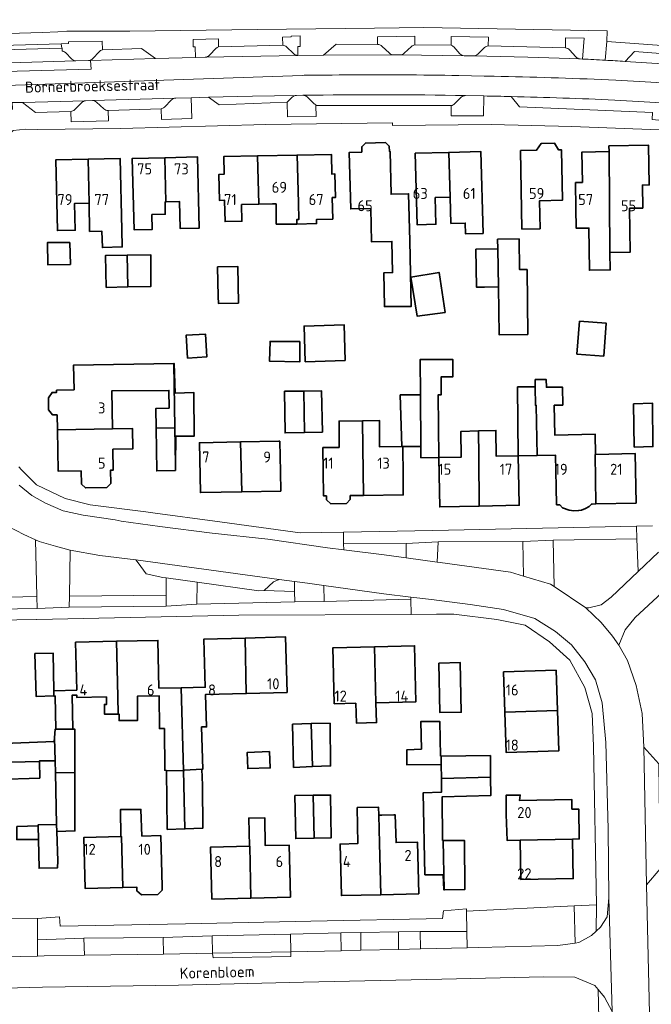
# Model space of a CAD drawing. Header units: metres. Extents: x 245598 to 248629, y 478632 to 481821.
# Tile 86 of 122: x 247294 to 247397, y 480119 to 480279. Entities that reach past the tile are written whole.
import ezdxf
from ezdxf.enums import TextEntityAlignment as Align

# ---------------------------------------------------------------- set-up
doc = ezdxf.new("R2010")
doc.units = ezdxf.units.M
for name, color, linetype, lineweight in [('B-XX-GR-GROENVOORZIENING-GV', 80, 'Continuous', 18), ('B-XX-OG-BEBOUWING-GV', 7, 'Continuous', 35), ('B-XX-OG-BEBOUWING-T18', 10, 'Continuous', 18), ('B-XX-OG-TERREIN_ERF-GV', 7, 'Continuous', 18), ('B-XX-OG-TOPOGRAFIE-T18', 10, 'Continuous', 18), ('B-XX-VH-VERHARDING_GESLOTEN-GV', 252, 'Continuous', 18), ('B-XX-VH-VERHARDING_OPEN-GV', 252, 'Continuous', 18)]:
    doc.layers.add(name, color=color, linetype=linetype, lineweight=lineweight)
doc.styles.add('NLCS-ISO-M-T18', font='NLCS-ISO.ttf', dxfattribs={"height": 1.8})

msp = doc.modelspace()

# ---------------------------------------------------------------- linework, layer by layer
at = {"layer": 'B-XX-GR-GROENVOORZIENING-GV'}
for points in [[(247300.49, 480274.703), (247300.396, 480275.424), (247282.882, 480274.937), (247282.899, 480274.194)], [(247296.423, 480185.243), (247296.2, 480194.465), (247294.29, 480195.37), (247291.78, 480196.66), (247289.57, 480196.92), (247287.93, 480196.61), (247286.01, 480195.72), (247283.9, 480193.87), (247278.27, 480189.06), (247274.43, 480185.64), (247273.54, 480184.709)], [(247346.48, 480193.83), (247346.53, 480192.859), (247353.13, 480192.05), (247356.68, 480191.56), (247356.708, 480193.88)], [(247375.758, 480194.19), (247361.91, 480194.14), (247361.78, 480190.85), (247362.26, 480190.79), (247373.71, 480189.21), (247375.86, 480188.58)], [(247394.35, 480194.65), (247380.697, 480194.44), (247380.86, 480186.88), (247386.01, 480183.4), (247386.53, 480183.4), (247388.55, 480183.9), (247390.19, 480185.15), (247394.55, 480189.31)], [(247301.721, 480185.294), (247317.512, 480185.472), (247317.53, 480188.29), (247316.95, 480188.36), (247314.25, 480188.95), (247312.95, 480190.71), (247312.55, 480191.21), (247306.7, 480191.91), (247301.85, 480192.81), (247301.85, 480192.807)], [(247322.58, 480187.59), (247322.51, 480183.99), (247338.5, 480184.35), (247338.48, 480186.05), (247333.5, 480186.25), (247332.66, 480186.19)], [(247357.45, 480184.81), (247357.46, 480185.153), (247353.06, 480185.69), (247343.24, 480187.06), (247343.33, 480184.45)], [(247317.498, 480183.69), (247317.512, 480185.472), (247301.721, 480185.294), (247301.69, 480183.51)], [(247296.423, 480185.243), (247273.54, 480184.709), (247271.81, 480182.9), (247273.746, 480182.932), (247296.47, 480183.31)], [(247304.1, 480129.53), (247304.16, 480126.708), (247317.06, 480126.9), (247317.006, 480129.63)], [(247325.08, 480127.03), (247337.86, 480127.28), (247337.839, 480130.13), (247325.05, 480129.9)], [(247349.321, 480127.535), (247349.321, 480130.413), (247346.047, 480130.35), (247346.11, 480127.46)], [(247349.321, 480130.413), (247349.321, 480127.535), (247355.428, 480127.676), (247355.428, 480130.531)], [(247359.03, 480127.76), (247358.98, 480130.6), (247355.428, 480130.531), (247355.428, 480127.676)], [(247325.21, 480126.3), (247337.85, 480126.54), (247337.86, 480127.28), (247325.08, 480127.03), (247325.08, 480127.01)]]:
    msp.add_lwpolyline(points, close=True, dxfattribs=at)
for points in [[(247307.115, 480274.422), (247307.095, 480275.838), (247301.587, 480275.753), (247301.6, 480275.457), (247300.396, 480275.424), (247300.49, 480274.703), (247300.541, 480274.704), (247300.551, 480274.233)], [(247326.071, 480274.913), (247326.048, 480276.203), (247321.9, 480276.095), (247321.939, 480274.938), (247322.237, 480274.928), (247322.326, 480273.201)], [(247339.026, 480273.53), (247339.012, 480274.999), (247339.421, 480274.983), (247339.41, 480276.686), (247337.914, 480276.68), (247337.906, 480276.525), (247336.505, 480276.495), (247336.555, 480275.182)], [(247358.098, 480275.241), (247358.1, 480276.65), (247352.016, 480276.542), (247352.034, 480275.287)], [(247370.098, 480275.089), (247370.138, 480276.487), (247364.024, 480276.582), (247364.019, 480275.179)], [(247385.085, 480272.95), (247385.462, 480272.93), (247385.749, 480276.31), (247382.727, 480276.391), (247382.694, 480274.731)], [(247301.083, 480273.972), (247302.113, 480272.914)], [(247305.535, 480273.002), (247306.576, 480274.127)], [(247324.598, 480273.545), (247325.677, 480274.676)], [(247337.166, 480274.921), (247338.331, 480273.808)], [(247352.749, 480275.014), (247353.951, 480273.884)], [(247356.387, 480273.871), (247357.581, 480274.993)], [(247364.454, 480274.901), (247365.448, 480273.786)], [(247368.377, 480273.718), (247369.508, 480274.815)], [(247383.38, 480274.429), (247384.413, 480273.276)], [(247302.793, 480272.614), (247304.833, 480272.678)], [(247322.326, 480273.201), (247323.91, 480273.228)], [(247354.619, 480273.6), (247355.721, 480273.59)], [(247366.154, 480273.476), (247367.663, 480273.44)], [(247303.699, 480265.799), (247302.569, 480264.649)], [(247305.482, 480266.159), (247304.362, 480266.119)], [(247307.364, 480264.805), (247306.127, 480265.897)], [(247316.68, 480264.792), (247316.743, 480263.086), (247321.702, 480263.251), (247321.59, 480266.624)], [(247318.398, 480266.276), (247317.223, 480265.085)], [(247321.59, 480266.624), (247319.084, 480266.553)], [(247338.096, 480266.688), (247337.288, 480265.898), (247337.326, 480263.504), (247341.987, 480263.558), (247341.942, 480265.338), (247341.939, 480265.461)], [(247339.828, 480267.017), (247338.799, 480266.999)], [(247341.685, 480265.633), (247340.515, 480266.741)], [(247364.046, 480265.338), (247364.037, 480263.654), (247369.345, 480263.663), (247369.374, 480266.904), (247366.391, 480266.967)], [(247365.682, 480266.683), (247364.613, 480265.62)], [(247301.954, 480264.373), (247302.009, 480262.689), (247308.113, 480262.843), (247308.046, 480264.526)], [(247398.43, 480185.85), (247394.06, 480181.8), (247392.46, 480179.8), (247391.44, 480177.29), (247392.83, 480174.79), (247394.26, 480170.75), (247395.24, 480166.14), (247395.48, 480160.64), (247397.94, 480157.95)], [(247398.16, 480140.83), (247395.95, 480138.23), (247396.58, 480110.21)]]:
    msp.add_lwpolyline(points, dxfattribs=at)
for points in [[(247352.034, 480275.287, -0.1977455), (247352.749, 480275.014)], [(247357.581, 480274.993, -0.158355), (247358.098, 480275.241)], [(247300.551, 480274.233, -0.1449031), (247301.083, 480273.972)], [(247306.576, 480274.127, -0.1682022), (247307.115, 480274.422)], [(247325.677, 480274.676, -0.0839242), (247326.071, 480274.913)], [(247336.555, 480275.182, -0.1584988), (247337.166, 480274.921)], [(247338.331, 480273.808, 0.20293), (247339.026, 480273.53)], [(247353.951, 480273.884, 0.1935508), (247354.619, 480273.6)], [(247355.721, 480273.59, 0.1919917), (247356.387, 480273.871)], [(247364.019, 480275.179, -0.1246488), (247364.454, 480274.901)], [(247365.448, 480273.786, 0.20095), (247366.154, 480273.476)], [(247367.663, 480273.44, 0.1953038), (247368.377, 480273.718)], [(247369.508, 480274.815, -0.143014), (247370.098, 480275.089)], [(247382.694, 480274.731, -0.2126807), (247383.38, 480274.429)], [(247302.113, 480272.914, 0.2141988), (247302.793, 480272.614)], [(247304.833, 480272.678, 0.1909666), (247305.535, 480273.002)], [(247323.91, 480273.228, 0.2042241), (247324.598, 480273.545)], [(247384.413, 480273.276, 0.2059731), (247385.085, 480272.95)], [(247304.362, 480266.119, 0.1986757), (247303.699, 480265.799)], [(247306.127, 480265.897, 0.1915086), (247305.482, 480266.159)], [(247319.084, 480266.553, 0.1724325), (247318.398, 480266.276)], [(247338.799, 480266.999, 0.200897), (247338.096, 480266.688)], [(247340.515, 480266.741, 0.194143), (247339.828, 480267.017)], [(247341.939, 480265.461, -0.0560681), (247341.685, 480265.633)], [(247364.613, 480265.62, -0.1659597), (247364.046, 480265.338)], [(247366.391, 480266.967, 0.1979099), (247365.682, 480266.683)], [(247302.569, 480264.649, -0.1918966), (247301.954, 480264.373)], [(247308.046, 480264.526, -0.2033688), (247307.364, 480264.805)], [(247317.223, 480265.085, -0.1574113), (247316.68, 480264.792)]]:
    msp.add_lwpolyline(points, format="xyb", dxfattribs=at)
at = {"layer": 'B-XX-OG-BEBOUWING-GV'}
for points in [[(247357.287, 480243.242), (247357.096, 480250.942), (247354.233, 480250.871), (247354.06, 480257.852), (247353.968, 480257.85), (247353.946, 480258.736), (247353.324, 480259.3), (247350.033, 480259.219), (247349.439, 480258.625), (247349.461, 480257.739), (247347.411, 480257.688), (247347.639, 480248.488), (247350.912, 480248.569), (247351.048, 480243.088), (247354.36, 480243.17), (247354.476, 480238.082), (247353.05, 480238.046), (247353.141, 480232.547), (247357.54, 480232.579)], [(247375.339, 480257.998), (247375.603, 480245.172), (247378.572, 480245.233), (247378.477, 480249.821), (247382.209, 480249.899), (247382.039, 480258.135), (247381.556, 480258.125), (247380.913, 480259.194), (247378.763, 480259.159), (247377.971, 480258.052)], [(247363.66, 480257.69), (247358.189, 480257.549), (247358.49, 480245.881), (247361.567, 480245.961), (247361.455, 480250.316), (247363.893, 480250.379)], [(247363.893, 480250.379), (247364.003, 480246.096), (247366.34, 480246.157), (247366.385, 480244.397), (247369.258, 480244.47), (247368.914, 480257.826), (247363.66, 480257.69)], [(247384.417, 480248.541), (247384.464, 480245.308), (247386.519, 480245.337), (247386.619, 480238.463), (247390.013, 480238.513), (247389.971, 480241.374), (247389.819, 480257.823), (247385.394, 480257.76), (247385.464, 480252.788), (247384.356, 480252.772)], [(247389.971, 480241.374), (247393.271, 480241.422), (247393.169, 480248.588), (247395.331, 480248.619), (247395.278, 480252.366), (247396.376, 480252.382), (247396.284, 480258.851), (247389.805, 480258.759), (247389.819, 480257.823)], [(247304.926, 480249.44), (247304.783, 480256.594), (247299.493, 480256.469), (247299.766, 480244.928), (247302.665, 480244.996), (247302.561, 480249.385)], [(247304.783, 480256.594), (247304.926, 480249.44), (247305.02, 480244.801), (247307.043, 480244.842), (247307.114, 480242.171), (247310.345, 480242.271), (247310.265, 480245.081), (247309.99, 480256.718)], [(247315.187, 480247.563), (247317.382, 480247.618), (247317.332, 480249.625), (247317.487, 480249.629), (247317.317, 480256.833), (247311.992, 480256.707), (247312.268, 480245.068), (247315.244, 480245.138)], [(247317.487, 480249.629), (247319.72, 480249.682), (247319.823, 480245.275), (247322.915, 480245.349), (247322.641, 480256.959), (247317.317, 480256.833)], [(247326.974, 480254.235), (247326.976, 480254.135), (247326.132, 480254.117), (247326.221, 480249.86), (247327.066, 480249.878), (247327.068, 480249.773), (247327.139, 480246.409), (247329.881, 480246.466), (247329.823, 480249.188), (247332.629, 480249.248), (247332.449, 480257.124), (247326.916, 480257.007)], [(247332.449, 480257.124), (247332.629, 480249.248), (247334.851, 480249.295), (247335.472, 480249.304), (247335.496, 480246), (247338.858, 480246.004), (247338.848, 480246.722), (247339.166, 480246.725), (247339.114, 480249.454), (247338.89, 480257.26)], [(247339.166, 480246.725), (247338.848, 480246.722), (247338.858, 480246.004), (247342.086, 480246.072), (247342.082, 480246.751), (247344.712, 480246.807), (247344.638, 480250.319), (247345.141, 480250.33), (247345.06, 480254.18), (247344.557, 480254.169), (247344.49, 480257.378), (247338.89, 480257.26), (247339.114, 480249.454)], [(247371.643, 480241.955), (247371.78, 480235.768), (247371.869, 480227.95), (247376.557, 480227.999), (247376.448, 480238.588), (247375.219, 480238.575), (247375.145, 480243.569), (247371.619, 480243.516)], [(247301.77, 480243), (247298.13, 480242.99), (247298.21, 480239.33), (247301.89, 480239.42)], [(247369.481, 480235.735), (247371.653, 480235.767), (247371.78, 480235.768), (247371.643, 480241.955), (247368.087, 480241.902), (247368.179, 480235.716)], [(247311.159, 480240.937), (247307.63, 480240.88), (247307.73, 480235.66), (247311.26, 480235.737)], [(247311.159, 480240.937), (247311.26, 480235.737), (247315.04, 480235.82), (247315, 480241)], [(247325.881, 480239.004), (247325.99, 480234.18), (247326.06, 480233.06), (247329.31, 480233.11), (247329.24, 480239.08)], [(247357.46, 480237.33), (247357.45, 480237.33), (247358.49, 480231), (247363.04, 480231.6), (247362.06, 480238.11)], [(247346.765, 480223.738), (247346.579, 480229.562), (247340.043, 480229.354), (247340.229, 480223.53)], [(247384.971, 480230.149), (247384.571, 480224.784), (247388.955, 480224.457), (247389.356, 480229.822)], [(247320.998, 480224.148), (247324.148, 480224.334), (247323.928, 480228.062), (247320.777, 480227.876)], [(247339.35, 480226.86), (247334.48, 480226.85), (247334.4, 480223.61), (247339.36, 480223.54)], [(247362.027, 480207.921), (247361.93, 480218.16), (247362.427, 480218.163), (247362.412, 480221.068), (247364.306, 480221.077), (247364.292, 480223.922), (247358.984, 480223.896), (247359.012, 480218.146), (247359.096, 480209.735), (247359.114, 480207.892)], [(247302.522, 480218.951), (247299.623, 480218.892), (247299.63, 480218.552), (247298.891, 480218.537), (247298.297, 480217.668), (247298.336, 480215.709), (247298.966, 480214.864), (247299.704, 480214.879), (247299.754, 480212.429), (247308.753, 480212.575), (247308.628, 480218.779), (247317.98, 480218.87), (247317.99, 480215.97), (247315.83, 480215.89), (247315.88, 480212.69), (247318.946, 480212.74), (247318.779, 480223.239), (247302.37, 480222.98)], [(247318.946, 480212.74), (247319.041, 480206.8), (247319.09, 480211.39), (247322.11, 480211.41), (247322.04, 480218.52), (247318.99, 480218.4), (247318.83, 480223.24), (247318.779, 480223.239)], [(247380.86, 480216.45), (247382.257, 480216.469), (247382.218, 480219.403), (247379.584, 480219.368), (247379.579, 480220.63), (247377.76, 480220.63), (247377.76, 480219.46), (247377.8, 480216.41), (247377.939, 480216.412), (247378.078, 480208.238), (247381.078, 480208.283), (247381.185, 480203.107), (247381.245, 480200.21), (247381.654, 480200.218), (247381.763, 480200.22), (247382.238, 480199.719), (247383.308, 480199.349), (247384.049, 480199.232), (247384.854, 480199.252), (247385.329, 480199.351), (247385.978, 480199.619), (247386.553, 480199.928), (247386.933, 480200.328), (247387.074, 480200.331), (247387.661, 480200.343), (247387.566, 480208.418), (247387.618, 480208.419), (247387.55, 480211.74), (247380.95, 480211.58)], [(247375.002, 480208.191), (247378.078, 480208.238), (247377.939, 480216.412), (247377.8, 480216.41), (247377.76, 480219.46), (247374.9, 480219.44)], [(247339.967, 480218.756), (247336.86, 480218.73), (247336.94, 480211.93), (247340.125, 480212.005)], [(247343.047, 480212.073), (247342.89, 480218.78), (247339.967, 480218.756), (247340.125, 480212.005)], [(247355.973, 480209.703), (247356.132, 480209.705), (247359.096, 480209.735), (247359.012, 480218.146), (247355.74, 480218.13)], [(247393.79, 480216.69), (247393.93, 480209.61), (247396.99, 480209.7), (247396.91, 480216.79)], [(247303.649, 480205.752), (247303.692, 480203.592), (247304.345, 480202.966), (247307.854, 480203.036), (247308.471, 480203.688), (247308.428, 480205.848), (247308.889, 480205.858), (247308.82, 480209.271), (247312.093, 480209.337), (247312.026, 480212.641), (247308.753, 480212.575), (247299.754, 480212.429), (247299.89, 480205.676)], [(247318.946, 480212.74), (247315.88, 480212.69), (247315.99, 480205.72), (247319.03, 480205.8), (247319.041, 480206.784), (247319.041, 480206.8)], [(247343.157, 480205.685), (247343.21, 480201.66), (247343.676, 480201.654), (247343.684, 480201.02), (247344.376, 480200.375), (247346.932, 480200.408), (247347.577, 480201.081), (247347.569, 480201.715), (247349.751, 480201.744), (247349.645, 480209.62), (247349.587, 480213.912), (247345.76, 480213.86), (247345.738, 480209.569), (247343.107, 480209.534)], [(247356.132, 480209.705), (247355.973, 480209.703), (247352.361, 480209.655), (247352.35, 480213.95), (247349.587, 480213.912), (247349.645, 480209.62), (247349.751, 480201.744), (247356.236, 480201.83), (247356.195, 480204.936)], [(247368.603, 480200.005), (247368.545, 480208.057), (247368.515, 480212.256), (247365.63, 480212.18), (247365.685, 480207.997), (247362.027, 480207.921), (247362.086, 480205.057), (247362.194, 480199.872)], [(247368.545, 480208.057), (247368.603, 480200.005), (247375.169, 480200.141), (247375.11, 480203.003), (247375.002, 480208.191), (247371.394, 480208.116), (247371.34, 480212.33), (247368.515, 480212.256)], [(247329.679, 480210.461), (247322.944, 480210.334), (247323.097, 480202.186), (247329.851, 480202.313)], [(247336.164, 480205.597), (247336.07, 480210.581), (247335.885, 480210.578), (247329.679, 480210.461), (247329.851, 480202.313), (247336.223, 480202.432)], [(247394.268, 480200.48), (247394.101, 480208.554), (247387.618, 480208.419), (247387.566, 480208.418), (247387.661, 480200.343)], [(247302.918, 480169.943), (247299.175, 480169.881), (247299.19, 480169.03), (247299.191, 480168.987), (247299.4, 480168.99), (247299.499, 480163.61), (247302.259, 480163.619), (247302.15, 480169.14), (247302.935, 480169.153), (247302.944, 480168.757), (247307.758, 480168.864), (247307.78, 480167.65), (247307.45, 480167.63), (247307.45, 480166.05), (247309.091, 480166.057), (247309.704, 480166.056), (247309.639, 480168.906), (247309.402, 480177.931), (247302.743, 480177.782)], [(247309.402, 480177.931), (247309.639, 480168.906), (247309.704, 480166.056), (247309.827, 480166.056), (247309.831, 480164.991), (247312.83, 480164.993), (247312.828, 480168.977), (247316.367, 480169.056), (247316.41, 480163.69), (247317.23, 480163.7), (247317.3, 480156.892), (247317.56, 480156.88), (247317.561, 480156.816), (247320.335, 480156.869), (247319.993, 480170.367), (247316.339, 480170.304), (247316.167, 480178.082)], [(247319.993, 480170.367), (247320.335, 480156.869), (247320.492, 480156.872), (247320.49, 480156.93), (247323.342, 480157.054), (247323.48, 480157.06), (247323.31, 480163.96), (247324.13, 480163.96), (247323.928, 480169.244), (247330.597, 480169.418), (247330.404, 480178.467), (247323.692, 480178.291), (247323.897, 480170.434)], [(247330.404, 480178.467), (247330.597, 480169.418), (247337.252, 480169.592), (247337.015, 480178.64)], [(247299.19, 480169.03), (247299.175, 480169.881), (247299.07, 480176), (247296.1, 480175.94), (247296.28, 480168.94)], [(247348.504, 480167.838), (247348.614, 480164.56), (247351.862, 480164.669), (247351.753, 480167.917), (247351.518, 480177.041), (247344.737, 480176.876), (247344.789, 480174.753), (247344.959, 480167.752)], [(247351.518, 480177.041), (247351.753, 480167.917), (247358.28, 480168.076), (247358.06, 480177.2)], [(247362.06, 480174.36), (247362.05, 480174.36), (247362.21, 480166.31), (247365.68, 480166.36), (247365.51, 480174.48)], [(247372.815, 480166.384), (247381.391, 480166.619), (247381.182, 480173.207), (247372.607, 480172.934)], [(247381.391, 480166.619), (247372.815, 480166.384), (247373.025, 480159.791), (247381.599, 480160.064)], [(247341.217, 480164.531), (247338.16, 480164.4), (247338.33, 480157.36), (247341.381, 480157.486)], [(247344.29, 480164.58), (247341.217, 480164.531), (247341.381, 480157.486), (247344.36, 480157.61)], [(247362.414, 480159.201), (247362.31, 480159.2), (247362.21, 480164.85), (247359.09, 480164.85), (247359.2, 480160.36), (247356.79, 480160.21), (247356.79, 480157.8), (247362.43, 480157.86)], [(247299.307, 480162.21), (247299.396, 480158.42), (247299.42, 480158.42), (247299.46, 480156.469), (247302.6, 480156.529), (247302.59, 480163.62), (247302.259, 480163.619), (247299.499, 480163.61), (247299.41, 480163.61)], [(247299.396, 480158.42), (247299.307, 480162.21), (247299.26, 480161.58), (247289.67, 480161.19), (247289.76, 480158.146), (247296.831, 480158.346), (247296.83, 480158.42)], [(247330.85, 480157.18), (247330.85, 480157.16), (247334.51, 480157.29), (247334.38, 480159.95), (247330.76, 480159.8)], [(247296.831, 480158.346), (247289.76, 480158.146), (247289.84, 480155.41), (247296.87, 480155.62)], [(247362.43, 480157.86), (247362.455, 480155.572), (247370.482, 480155.773), (247370.45, 480159.3), (247362.414, 480159.201)], [(247299.63, 480148.07), (247299.669, 480146.901), (247302.613, 480146.99), (247302.6, 480156.529), (247299.46, 480156.469)], [(247320.335, 480156.869), (247317.561, 480156.816), (247317.7, 480147.24), (247320.577, 480147.339)], [(247320.492, 480156.872), (247320.335, 480156.869), (247320.577, 480147.339), (247323.5, 480147.44), (247323.44, 480154.44), (247323.342, 480157.054), (247320.49, 480156.93)], [(247370.482, 480155.773), (247362.455, 480155.572), (247362.48, 480153.34), (247359.48, 480153.23), (247359.76, 480139.85), (247362.76, 480139.86), (247362.86, 480137.38), (247362.92, 480137.381), (247362.755, 480145.44), (247362.65, 480145.44), (247362.55, 480152.55), (247370.51, 480152.76)], [(247341.665, 480145.802), (247341.494, 480152.806), (247338.53, 480152.76), (247338.68, 480145.75)], [(247341.494, 480152.806), (247341.665, 480145.802), (247344.44, 480145.85), (247344.35, 480152.85)], [(247383.765, 480150.532), (247383.735, 480152.135), (247375.184, 480151.975), (247375.31, 480152.85), (247373, 480152.83), (247373.05, 480149.7), (247373.166, 480145.451), (247375.305, 480145.478), (247383.856, 480145.633), (247383.855, 480145.68), (247384.964, 480145.701), (247384.874, 480150.553)], [(247310.092, 480146.071), (247310.239, 480146.075), (247310.457, 480137.777), (247312.725, 480137.834), (247312.74, 480137.234), (247313.467, 480136.568), (247316.175, 480136.635), (247316.858, 480137.337), (247316.843, 480137.937), (247316.636, 480146.235), (247313.548, 480146.158), (247313.41, 480150.51), (247310.06, 480150.48)], [(247352.227, 480149.584), (247352.2, 480150.875), (247348.701, 480150.809), (247348.805, 480144.934), (247345.907, 480144.862), (247346.118, 480136.439), (247352.562, 480136.6), (247352.345, 480145.023)], [(247331.108, 480144.533), (247331.153, 480144.534), (247331.351, 480136.034), (247337.792, 480136.194), (247337.582, 480144.694), (247333.704, 480144.597), (247333.65, 480149.11), (247330.99, 480149.1)], [(247352.227, 480149.584), (247352.345, 480145.023), (247352.562, 480136.6), (247358.741, 480136.754), (247358.531, 480145.178), (247355.059, 480145.091), (247354.91, 480149.61), (247354.7, 480149.61), (247352.71, 480149.59)], [(247296.67, 480145.59), (247296.62, 480147.81), (247293.16, 480147.72), (247293.13, 480145.58)], [(247299.669, 480146.901), (247299.63, 480148.07), (247296.62, 480147.98), (247296.62, 480147.81), (247296.67, 480145.59), (247296.77, 480140.9), (247299.76, 480140.97), (247299.83, 480142.11)], [(247310.092, 480146.071), (247304.063, 480145.92), (247304.271, 480137.622), (247310.457, 480137.777), (247310.239, 480146.075)], [(247362.92, 480137.381), (247366.25, 480137.43), (247366.2, 480145.45), (247362.755, 480145.44)], [(247383.856, 480145.633), (247375.305, 480145.478), (247375.425, 480139.067), (247383.976, 480139.225)], [(247331.351, 480136.034), (247331.153, 480144.534), (247331.108, 480144.533), (247324.783, 480144.376), (247324.994, 480135.876)]]:
    msp.add_lwpolyline(points, close=True, dxfattribs=at)
at = {"layer": 'B-XX-OG-TERREIN_ERF-GV'}
for points in [[(247235.62, 480307.71), (247236.68, 480278.31), (247257.93, 480279.24), (247257.93, 480279.2), (247257.92, 480276.57), (247259.71, 480276.59), (247278.33, 480276.88), (247282.47, 480276.84), (247297.26, 480277.23), (247299.82, 480277.38), (247301.3, 480277.46), (247311.59, 480277.46), (247332.39, 480277.76), (247351.54, 480277.98), (247359.6, 480278.06), (247389.5, 480277.51), (247389.45, 480275.78), (247429.7, 480272.85)], [(247405.11, 480261.1), (247383.73, 480261.94), (247370.56, 480262.24), (247354.45, 480262.1), (247354.45, 480262.51), (247333.8, 480262.25), (247310.12, 480261.59), (247296.47, 480261.41), (247294.62, 480261.47), (247292.54, 480261.27)], [(247293.47, 480206.39), (247293.88, 480205.93), (247296.33, 480203.46), (247301.02, 480201.22), (247305.13, 480200.18), (247314.19, 480199.06), (247315.7, 480198.85), (247325.45, 480197.51), (247339.4, 480195.64), (247346.468, 480195.758), (247361.03, 480196), (247394.313, 480196.696), (247396.91, 480196.75)], [(247274.96, 480132.78), (247296.53, 480132.72), (247296.53, 480132.73), (247300.11, 480133.01), (247300.19, 480131.46), (247320.66, 480131.85), (247341.16, 480132.28), (247362.64, 480132.71), (247362.78, 480133.99), (247366.56, 480134.28), (247366.54, 480133.93), (247384.105, 480134.765), (247387.78, 480134.94), (247387.29, 480160.84), (247387.06, 480166.15), (247385.88, 480170.4), (247383.41, 480174.85), (247380.1, 480177.85), (247376.13, 480180.59), (247371.51, 480181.48), (247364.49, 480182.35), (247361.64, 480182.34), (247357.542, 480182.32), (247329.36, 480182.18), (247296.38, 480181.5), (247296.37, 480181.5), (247273.8, 480181.13)], [(247289.67, 480161.19), (247299.26, 480161.58), (247299.307, 480162.21), (247299.41, 480163.61), (247299.499, 480163.61), (247299.4, 480168.99), (247299.191, 480168.987), (247299.19, 480169.03), (247296.28, 480168.94), (247296.1, 480175.94), (247299.07, 480176), (247299.175, 480169.881), (247302.918, 480169.943), (247302.743, 480177.782), (247309.402, 480177.931), (247316.167, 480178.082), (247316.339, 480170.304), (247319.993, 480170.367), (247323.897, 480170.434), (247323.692, 480178.291), (247330.404, 480178.467), (247337.015, 480178.64), (247337.252, 480169.592), (247330.597, 480169.418), (247323.928, 480169.244), (247324.13, 480163.96), (247323.31, 480163.96), (247323.48, 480157.06), (247323.342, 480157.054), (247323.44, 480154.44), (247323.5, 480147.44), (247320.577, 480147.339), (247317.7, 480147.24), (247317.561, 480156.816), (247317.56, 480156.88), (247317.3, 480156.892), (247317.23, 480163.7), (247316.41, 480163.69), (247316.367, 480169.056), (247312.828, 480168.977), (247312.83, 480164.993), (247309.831, 480164.991), (247309.827, 480166.056), (247309.704, 480166.056), (247309.091, 480166.057), (247307.45, 480166.05), (247307.45, 480167.63), (247307.78, 480167.65), (247307.758, 480168.864), (247302.944, 480168.757), (247302.935, 480169.153), (247302.15, 480169.14), (247302.259, 480163.619), (247302.59, 480163.62), (247302.6, 480156.529), (247302.613, 480146.99), (247299.669, 480146.901), (247299.83, 480142.11), (247299.76, 480140.97), (247296.77, 480140.9), (247296.67, 480145.59), (247293.13, 480145.58)], [(247293.16, 480147.72), (247296.62, 480147.81), (247296.62, 480147.98), (247299.63, 480148.07), (247299.46, 480156.469), (247299.42, 480158.42), (247299.396, 480158.42), (247296.83, 480158.42), (247296.831, 480158.346), (247296.87, 480155.62), (247289.84, 480155.41)]]:
    msp.add_lwpolyline(points, dxfattribs=at)
for points in [[(247353.968, 480257.85), (247354.06, 480257.852), (247354.233, 480250.871), (247357.096, 480250.942), (247357.287, 480243.242), (247357.54, 480232.579), (247353.141, 480232.547), (247353.05, 480238.046), (247354.476, 480238.082), (247354.36, 480243.17), (247351.048, 480243.088), (247350.912, 480248.569), (247347.639, 480248.488), (247347.411, 480257.688), (247349.461, 480257.739), (247349.439, 480258.625), (247350.033, 480259.219), (247353.324, 480259.3), (247353.946, 480258.736)], [(247381.556, 480258.125), (247382.039, 480258.135), (247382.209, 480249.899), (247378.477, 480249.821), (247378.572, 480245.233), (247375.603, 480245.172), (247375.339, 480257.998), (247377.971, 480258.052), (247378.763, 480259.159), (247380.913, 480259.194)], [(247363.893, 480250.379), (247361.455, 480250.316), (247361.567, 480245.961), (247358.49, 480245.881), (247358.189, 480257.549), (247363.66, 480257.69), (247368.914, 480257.826), (247369.258, 480244.47), (247366.385, 480244.397), (247366.34, 480246.157), (247364.003, 480246.096)], [(247389.819, 480257.823), (247389.805, 480258.759), (247396.284, 480258.851), (247396.376, 480252.382), (247395.278, 480252.366), (247395.331, 480248.619), (247393.169, 480248.588), (247393.271, 480241.422), (247389.971, 480241.374), (247390.013, 480238.513), (247386.619, 480238.463), (247386.519, 480245.337), (247384.464, 480245.308), (247384.417, 480248.541), (247384.356, 480252.772), (247385.464, 480252.788), (247385.394, 480257.76)], [(247310.265, 480245.081), (247310.345, 480242.271), (247307.114, 480242.171), (247307.043, 480244.842), (247305.02, 480244.801), (247304.926, 480249.44), (247302.561, 480249.385), (247302.665, 480244.996), (247299.766, 480244.928), (247299.493, 480256.469), (247304.783, 480256.594), (247309.99, 480256.718)], [(247317.332, 480249.625), (247317.382, 480247.618), (247315.187, 480247.563), (247315.244, 480245.138), (247312.268, 480245.068), (247311.992, 480256.707), (247317.317, 480256.833), (247322.641, 480256.959), (247322.915, 480245.349), (247319.823, 480245.275), (247319.72, 480249.682), (247317.487, 480249.629)], [(247338.858, 480246.004), (247335.496, 480246), (247335.472, 480249.304), (247334.851, 480249.295), (247332.629, 480249.248), (247329.823, 480249.188), (247329.881, 480246.466), (247327.139, 480246.409), (247327.068, 480249.773), (247327.066, 480249.878), (247326.221, 480249.86), (247326.132, 480254.117), (247326.976, 480254.135), (247326.974, 480254.235), (247326.916, 480257.007), (247332.449, 480257.124), (247338.89, 480257.26), (247344.49, 480257.378), (247344.557, 480254.169), (247345.06, 480254.18), (247345.141, 480250.33), (247344.638, 480250.319), (247344.712, 480246.807), (247342.082, 480246.751), (247342.086, 480246.072)], [(247375.219, 480238.575), (247376.448, 480238.588), (247376.557, 480227.999), (247371.869, 480227.95), (247371.78, 480235.768), (247371.653, 480235.767), (247369.481, 480235.735), (247368.179, 480235.716), (247368.087, 480241.902), (247371.643, 480241.955), (247371.619, 480243.516), (247375.145, 480243.569)], [(247301.77, 480243), (247301.89, 480239.42), (247298.21, 480239.33), (247298.13, 480242.99)], [(247311.159, 480240.937), (247315, 480241), (247315.04, 480235.82), (247311.26, 480235.737), (247307.73, 480235.66), (247307.63, 480240.88)], [(247325.99, 480234.18), (247325.881, 480239.004), (247329.24, 480239.08), (247329.31, 480233.11), (247326.06, 480233.06)], [(247357.46, 480237.33), (247362.06, 480238.11), (247363.04, 480231.6), (247358.49, 480231), (247357.45, 480237.33)], [(247346.765, 480223.738), (247340.229, 480223.53), (247340.043, 480229.354), (247346.579, 480229.562)], [(247384.971, 480230.149), (247389.356, 480229.822), (247388.955, 480224.457), (247384.571, 480224.784)], [(247320.998, 480224.148), (247320.777, 480227.876), (247323.928, 480228.062), (247324.148, 480224.334)], [(247339.35, 480226.86), (247339.36, 480223.54), (247334.4, 480223.61), (247334.48, 480226.85)], [(247362.027, 480207.921), (247359.114, 480207.892), (247359.096, 480209.735), (247356.132, 480209.705), (247356.195, 480204.936), (247356.236, 480201.83), (247349.751, 480201.744), (247347.569, 480201.715), (247347.577, 480201.081), (247346.932, 480200.408), (247344.376, 480200.375), (247343.684, 480201.02), (247343.676, 480201.654), (247343.21, 480201.66), (247343.157, 480205.685), (247343.107, 480209.534), (247345.738, 480209.569), (247345.76, 480213.86), (247349.587, 480213.912), (247352.35, 480213.95), (247352.361, 480209.655), (247355.973, 480209.703), (247355.74, 480218.13), (247359.012, 480218.146), (247358.984, 480223.896), (247364.292, 480223.922), (247364.306, 480221.077), (247362.412, 480221.068), (247362.427, 480218.163), (247361.93, 480218.16)], [(247319.041, 480206.8), (247319.041, 480206.784), (247319.03, 480205.8), (247315.99, 480205.72), (247315.88, 480212.69), (247315.83, 480215.89), (247317.99, 480215.97), (247317.98, 480218.87), (247308.628, 480218.779), (247308.753, 480212.575), (247312.026, 480212.641), (247312.093, 480209.337), (247308.82, 480209.271), (247308.889, 480205.858), (247308.428, 480205.848), (247308.471, 480203.688), (247307.854, 480203.036), (247304.345, 480202.966), (247303.692, 480203.592), (247303.649, 480205.752), (247299.89, 480205.676), (247299.754, 480212.429), (247299.704, 480214.879), (247298.966, 480214.864), (247298.336, 480215.709), (247298.297, 480217.668), (247298.891, 480218.537), (247299.63, 480218.552), (247299.623, 480218.892), (247302.522, 480218.951), (247302.37, 480222.98), (247318.779, 480223.239), (247318.83, 480223.24), (247318.99, 480218.4), (247322.04, 480218.52), (247322.11, 480211.41), (247319.09, 480211.39)], [(247375.002, 480208.191), (247374.9, 480219.44), (247377.76, 480219.46), (247377.76, 480220.63), (247379.579, 480220.63), (247379.584, 480219.368), (247382.218, 480219.403), (247382.257, 480216.469), (247380.86, 480216.45), (247380.95, 480211.58), (247387.55, 480211.74), (247387.618, 480208.419), (247394.101, 480208.554), (247394.268, 480200.48), (247387.661, 480200.343), (247387.074, 480200.331), (247386.933, 480200.328), (247386.553, 480199.928), (247385.978, 480199.619), (247385.329, 480199.351), (247384.854, 480199.252), (247384.049, 480199.232), (247383.308, 480199.349), (247382.238, 480199.719), (247381.763, 480200.22), (247381.654, 480200.218), (247381.245, 480200.21), (247381.185, 480203.107), (247381.078, 480208.283), (247378.078, 480208.238)], [(247336.94, 480211.93), (247336.86, 480218.73), (247339.967, 480218.756), (247342.89, 480218.78), (247343.047, 480212.073), (247340.125, 480212.005)], [(247393.79, 480216.69), (247396.91, 480216.79), (247396.99, 480209.7), (247393.93, 480209.61)], [(247368.515, 480212.256), (247371.34, 480212.33), (247371.394, 480208.116), (247375.002, 480208.191), (247375.11, 480203.003), (247375.169, 480200.141), (247368.603, 480200.005), (247362.194, 480199.872), (247362.086, 480205.057), (247362.027, 480207.921), (247365.685, 480207.997), (247365.63, 480212.18)], [(247329.851, 480202.313), (247323.097, 480202.186), (247322.944, 480210.334), (247329.679, 480210.461), (247335.885, 480210.578), (247336.07, 480210.581), (247336.164, 480205.597), (247336.223, 480202.432)], [(247344.959, 480167.752), (247344.789, 480174.753), (247344.737, 480176.876), (247351.518, 480177.041), (247358.06, 480177.2), (247358.28, 480168.076), (247351.753, 480167.917), (247351.862, 480164.669), (247348.614, 480164.56), (247348.504, 480167.838)], [(247362.06, 480174.36), (247365.51, 480174.48), (247365.68, 480166.36), (247362.21, 480166.31), (247362.05, 480174.36)], [(247372.815, 480166.384), (247372.607, 480172.934), (247381.182, 480173.207), (247381.391, 480166.619), (247381.599, 480160.064), (247373.025, 480159.791)], [(247341.381, 480157.486), (247338.33, 480157.36), (247338.16, 480164.4), (247341.217, 480164.531), (247344.29, 480164.58), (247344.36, 480157.61)], [(247356.79, 480157.8), (247356.79, 480160.21), (247359.2, 480160.36), (247359.09, 480164.85), (247362.21, 480164.85), (247362.31, 480159.2), (247362.414, 480159.201), (247370.45, 480159.3), (247370.482, 480155.773), (247370.51, 480152.76), (247362.55, 480152.55), (247362.65, 480145.44), (247362.755, 480145.44), (247366.2, 480145.45), (247366.25, 480137.43), (247362.92, 480137.381), (247362.86, 480137.38), (247362.76, 480139.86), (247359.76, 480139.85), (247359.48, 480153.23), (247362.48, 480153.34), (247362.455, 480155.572), (247362.43, 480157.86)], [(247330.85, 480157.18), (247330.76, 480159.8), (247334.38, 480159.95), (247334.51, 480157.29), (247330.85, 480157.16)], [(247341.494, 480152.806), (247344.35, 480152.85), (247344.44, 480145.85), (247341.665, 480145.802), (247338.68, 480145.75), (247338.53, 480152.76)], [(247375.184, 480151.975), (247383.735, 480152.135), (247383.765, 480150.532), (247384.874, 480150.553), (247384.964, 480145.701), (247383.855, 480145.68), (247383.856, 480145.633), (247383.976, 480139.225), (247375.425, 480139.067), (247375.305, 480145.478), (247373.166, 480145.451), (247373.05, 480149.7), (247373, 480152.83), (247375.31, 480152.85)], [(247312.725, 480137.834), (247310.457, 480137.777), (247304.271, 480137.622), (247304.063, 480145.92), (247310.092, 480146.071), (247310.06, 480150.48), (247313.41, 480150.51), (247313.548, 480146.158), (247316.636, 480146.235), (247316.843, 480137.937), (247316.858, 480137.337), (247316.175, 480136.635), (247313.467, 480136.568), (247312.74, 480137.234)], [(247352.562, 480136.6), (247346.118, 480136.439), (247345.907, 480144.862), (247348.805, 480144.934), (247348.701, 480150.809), (247352.2, 480150.875), (247352.227, 480149.584), (247352.71, 480149.59), (247354.7, 480149.61), (247354.91, 480149.61), (247355.059, 480145.091), (247358.531, 480145.178), (247358.741, 480136.754)], [(247331.108, 480144.533), (247330.99, 480149.1), (247333.65, 480149.11), (247333.704, 480144.597), (247337.582, 480144.694), (247337.792, 480136.194), (247331.351, 480136.034), (247324.994, 480135.876), (247324.783, 480144.376)], [(247297.31, 480121.52), (247276.81, 480120.94), (247275.3, 480120.779), (247276.09, 480071.618), (247297.92, 480072.09), (247297.99, 480070.39), (247298.19, 480070.391), (247301.91, 480070.4), (247352.38, 480071.54), (247371.08, 480071.73), (247371, 480072.94), (247385.886, 480073.384), (247389.11, 480073.48), (247388.039, 480121.13), (247387.49, 480121.8), (247384.26, 480123.15), (247379.19, 480123.2), (247362.5, 480122.83), (247339.94, 480122.35), (247319.55, 480121.86)]]:
    msp.add_lwpolyline(points, close=True, dxfattribs=at)
at = {"layer": 'B-XX-VH-VERHARDING_GESLOTEN-GV'}
msp.add_lwpolyline([(247283.001, 480272.049), (247283.067, 480270.65), (247305.257, 480271.284), (247305.156, 480272.688), (247304.833, 480272.678), (247302.793, 480272.614)], close=True, dxfattribs=at)
for points in [[(247305.156, 480272.688), (247305.257, 480271.284), (247283.067, 480270.65)], [(247385.462, 480272.93), (247385.085, 480272.95), (247376.568, 480273.257), (247367.663, 480273.44), (247366.154, 480273.476), (247355.721, 480273.59), (247354.619, 480273.6), (247343.203, 480273.575), (247339.026, 480273.53), (247323.91, 480273.228), (247322.326, 480273.201), (247315.768, 480273.005), (247305.156, 480272.688)], [(247506.253, 480263.018), (247505.018, 480263.119), (247490.526, 480264.356), (247481.478, 480265.136), (247467.035, 480266.381), (247443.535, 480268.456), (247419.825, 480270.473), (247404.668, 480271.711), (247398.556, 480272.157), (247392.446, 480272.549)], [(247399.539, 480268.979), (247390.917, 480269.483), (247389.727, 480269.534), (247388.56, 480269.583), (247387.392, 480269.63), (247386.225, 480269.676), (247385.057, 480269.72), (247383.889, 480269.762), (247382.721, 480269.803), (247381.554, 480269.842), (247380.386, 480269.88), (247379.218, 480269.916), (247378.05, 480269.95), (247376.882, 480269.983), (247375.714, 480270.014), (247374.546, 480270.043), (247373.378, 480270.071), (247372.209, 480270.097), (247371.041, 480270.122), (247369.873, 480270.145), (247369.435, 480270.153), (247365.301, 480270.236), (247364.153, 480270.255), (247363.004, 480270.272), (247361.855, 480270.287), (247360.706, 480270.301), (247359.558, 480270.313), (247358.408, 480270.323), (247357.26, 480270.332), (247356.111, 480270.339), (247354.962, 480270.344), (247353.813, 480270.348), (247352.664, 480270.351), (247351.516, 480270.351), (247350.367, 480270.351), (247349.218, 480270.348), (247348.069, 480270.344), (247346.92, 480270.338), (247345.771, 480270.331), (247344.622, 480270.322), (247343.473, 480270.312), (247342.325, 480270.3), (247341.176, 480270.286), (247340.028, 480270.271), (247339.783, 480270.267), (247283.178, 480268.312)], [(247283.178, 480268.312), (247339.783, 480270.267), (247340.028, 480270.271), (247341.176, 480270.286), (247342.325, 480270.3), (247343.473, 480270.312), (247344.622, 480270.322), (247345.771, 480270.331), (247346.92, 480270.338), (247348.069, 480270.344), (247349.218, 480270.348), (247350.367, 480270.351), (247351.516, 480270.351), (247352.664, 480270.351), (247353.813, 480270.348), (247354.962, 480270.344), (247356.111, 480270.339), (247357.26, 480270.332), (247358.408, 480270.323), (247359.558, 480270.313), (247360.706, 480270.301), (247361.855, 480270.287), (247363.004, 480270.272), (247364.153, 480270.255), (247365.301, 480270.236), (247369.435, 480270.153), (247369.873, 480270.145), (247371.041, 480270.122), (247372.209, 480270.097), (247373.378, 480270.071), (247374.546, 480270.043), (247375.714, 480270.014), (247376.882, 480269.983), (247378.05, 480269.95), (247379.218, 480269.916), (247380.386, 480269.88), (247381.554, 480269.842), (247382.721, 480269.803), (247383.889, 480269.762), (247385.057, 480269.72), (247386.225, 480269.676), (247387.392, 480269.63), (247388.56, 480269.583), (247389.727, 480269.534), (247390.917, 480269.483), (247399.539, 480268.979)], [(247292.391, 480265.812), (247294.056, 480265.855), (247304.362, 480266.119), (247305.482, 480266.159), (247319.084, 480266.553)], [(247319.084, 480266.553), (247321.59, 480266.624), (247324.455, 480266.704), (247331.624, 480266.873), (247338.799, 480266.999), (247339.828, 480267.017)], [(247366.391, 480266.967), (247369.374, 480266.904)], [(247390.752, 480266.237), (247399.347, 480265.734), (247401.398, 480265.609)]]:
    msp.add_lwpolyline(points, dxfattribs=at)
for points in [[(247389.19, 480272.735, 0.0013375), (247385.462, 480272.93)], [(247392.446, 480272.549, 0.0011895), (247389.19, 480272.735)], [(247339.828, 480267.017, -0.0081312), (247366.391, 480266.967)], [(247369.374, 480266.904, -0.0013281), (247373.826, 480266.81)], [(247373.826, 480266.81, -0.0050121), (247390.752, 480266.237)]]:
    msp.add_lwpolyline(points, format="xyb", dxfattribs=at)
at = {"layer": 'B-XX-VH-VERHARDING_OPEN-GV'}
for points in [[(247389.19, 480272.735), (247389.45, 480275.78), (247389.5, 480277.51), (247359.6, 480278.06), (247351.54, 480277.98), (247332.39, 480277.76), (247311.59, 480277.46), (247301.3, 480277.46), (247299.82, 480277.38), (247297.26, 480277.23), (247282.47, 480276.84)], [(247282.882, 480274.937), (247300.396, 480275.424), (247301.6, 480275.457), (247301.587, 480275.753), (247307.095, 480275.838), (247307.115, 480274.422), (247313.466, 480274.643), (247315.768, 480273.005), (247322.326, 480273.201), (247322.237, 480274.928), (247321.939, 480274.938), (247321.9, 480276.095), (247326.048, 480276.203), (247326.071, 480274.913), (247336.555, 480275.182)], [(247336.555, 480275.182), (247336.505, 480276.495), (247337.906, 480276.525), (247337.914, 480276.68), (247339.41, 480276.686), (247339.421, 480274.983), (247339.012, 480274.999), (247339.026, 480273.53), (247343.203, 480273.575), (247345.263, 480275.349), (247352.034, 480275.287), (247352.016, 480276.542), (247358.1, 480276.65), (247358.098, 480275.241), (247364.019, 480275.179), (247364.024, 480276.582), (247370.138, 480276.487), (247370.098, 480275.089), (247382.694, 480274.731), (247382.727, 480276.391), (247385.749, 480276.31), (247385.462, 480272.93)], [(247352.034, 480275.287), (247345.263, 480275.349), (247343.203, 480273.575), (247354.619, 480273.6)], [(247364.019, 480275.179), (247358.098, 480275.241)], [(247481.478, 480265.136), (247490.526, 480264.356), (247490.594, 480265.147), (247490.3, 480267.55), (247468.03, 480269.5), (247429.7, 480272.85), (247389.45, 480275.78), (247389.19, 480272.735)], [(247300.551, 480274.233), (247300.541, 480274.704), (247300.49, 480274.703), (247282.899, 480274.194), (247283.001, 480272.049), (247302.793, 480272.614)], [(247302.113, 480272.914), (247301.083, 480273.972)], [(247306.576, 480274.127), (247305.535, 480273.002)], [(247315.768, 480273.005), (247313.466, 480274.643), (247307.115, 480274.422)], [(247325.677, 480274.676), (247324.598, 480273.545)], [(247336.555, 480275.182), (247326.071, 480274.913)], [(247338.331, 480273.808), (247337.166, 480274.921)], [(247353.951, 480273.884), (247352.749, 480275.014)], [(247357.581, 480274.993), (247356.387, 480273.871)], [(247365.448, 480273.786), (247364.454, 480274.901)], [(247369.508, 480274.815), (247368.377, 480273.718)], [(247382.694, 480274.731), (247370.098, 480275.089)], [(247384.413, 480273.276), (247383.38, 480274.429)], [(247392.446, 480272.549), (247393.987, 480274.177), (247416.729, 480272.408), (247432.891, 480270.979), (247463.161, 480268.475), (247480.093, 480266.909), (247481.478, 480265.136)], [(247304.833, 480272.678), (247305.156, 480272.688), (247315.768, 480273.005)], [(247323.91, 480273.228), (247339.026, 480273.53)], [(247355.721, 480273.59), (247366.154, 480273.476)], [(247367.663, 480273.44), (247376.568, 480273.257), (247385.085, 480272.95)], [(247316.68, 480264.792), (247308.046, 480264.526), (247308.113, 480262.843), (247302.009, 480262.689), (247301.954, 480264.373), (247296.181, 480264.188), (247294.056, 480265.855), (247292.391, 480265.812), (247292.416, 480264.81), (247291.993, 480264.374), (247292.18, 480260.91), (247292.54, 480261.27), (247294.62, 480261.47), (247296.47, 480261.41), (247310.12, 480261.59), (247333.8, 480262.25), (247354.45, 480262.51), (247354.45, 480262.1), (247370.56, 480262.24), (247383.73, 480261.94), (247405.11, 480261.1)], [(247304.362, 480266.119), (247294.056, 480265.855), (247296.181, 480264.188), (247301.954, 480264.373)], [(247302.569, 480264.649), (247303.699, 480265.799)], [(247319.084, 480266.553), (247305.482, 480266.159)], [(247306.127, 480265.897), (247307.364, 480264.805)], [(247369.374, 480266.904), (247369.345, 480263.663), (247364.037, 480263.654), (247364.046, 480265.338), (247341.942, 480265.338), (247341.987, 480263.558), (247337.326, 480263.504), (247337.288, 480265.898), (247326.175, 480265.444), (247324.455, 480266.704), (247321.59, 480266.624), (247321.702, 480263.251), (247316.743, 480263.086), (247316.68, 480264.792)], [(247317.223, 480265.085), (247318.398, 480266.276)], [(247338.799, 480266.999), (247331.624, 480266.873), (247324.455, 480266.704), (247326.175, 480265.444), (247337.288, 480265.898), (247338.096, 480266.688)], [(247340.515, 480266.741), (247341.685, 480265.633)], [(247364.613, 480265.62), (247365.682, 480266.683)], [(247373.826, 480266.81), (247375.224, 480265.151), (247396.934, 480264.211)], [(247401.398, 480265.609), (247401.258, 480262.839), (247397.971, 480262.964), (247396.859, 480263.037), (247396.934, 480264.211), (247375.224, 480265.151), (247373.826, 480266.81)], [(247399.347, 480265.734), (247390.752, 480266.237)], [(247308.046, 480264.526), (247316.68, 480264.792)], [(247341.939, 480265.461), (247341.942, 480265.338), (247364.046, 480265.338)], [(247293.51, 480203.41), (247295.59, 480201.73), (247297.83, 480200.46), (247300.7, 480199.24), (247303.98, 480198.5), (247309.18, 480197.76), (247310.2, 480197.54), (247316.48, 480196.68), (247325.05, 480195.56), (247334.1, 480194.59), (247343.83, 480193.19), (247346.53, 480192.859), (247346.48, 480193.83), (247346.468, 480195.758), (247339.4, 480195.64), (247325.45, 480197.51), (247315.7, 480198.85), (247314.19, 480199.06), (247305.13, 480200.18), (247301.02, 480201.22), (247296.33, 480203.46), (247293.88, 480205.93), (247293.47, 480206.39)], [(247396.58, 480110.21), (247395.95, 480138.23), (247395.48, 480160.64), (247395.24, 480166.14), (247394.26, 480170.75), (247392.83, 480174.79), (247391.44, 480177.29), (247390.356, 480178.788), (247388.543, 480181.028), (247386.01, 480183.4), (247380.86, 480186.88), (247380.28, 480187.28), (247375.86, 480188.58), (247373.71, 480189.21), (247362.26, 480190.79), (247361.78, 480190.85), (247356.68, 480191.56), (247353.13, 480192.05), (247346.53, 480192.859), (247343.83, 480193.19), (247334.1, 480194.59), (247325.05, 480195.56), (247316.48, 480196.68), (247310.2, 480197.54), (247309.18, 480197.76), (247303.98, 480198.5), (247300.7, 480199.24), (247297.83, 480200.46), (247295.59, 480201.73), (247293.51, 480203.41)], [(247291.78, 480196.66), (247294.29, 480195.37), (247296.2, 480194.465), (247296.78, 480194.19), (247299.48, 480193.43), (247301.85, 480192.807), (247301.85, 480192.81), (247306.7, 480191.91), (247312.55, 480191.21), (247335.98, 480188.03), (247338.46, 480187.71), (247340.61, 480187.44), (247343.24, 480187.06), (247353.06, 480185.69), (247357.46, 480185.153), (247360.85, 480184.74), (247367.15, 480183.95), (247372.61, 480183.14), (247377.71, 480181.68), (247381.05, 480179.56), (247383.68, 480177.34), (247385.86, 480174.61), (247387.58, 480171.63), (247388.68, 480167.9), (247389.31, 480161.44), (247389.65, 480147.3), (247389.81, 480136.1), (247390.35, 480117.56)], [(247396.91, 480196.75), (247394.313, 480196.696), (247394.35, 480194.65), (247394.55, 480189.31), (247397.88, 480192.48)], [(247397.88, 480192.48), (247394.55, 480189.31), (247390.19, 480185.15), (247388.55, 480183.9), (247386.53, 480183.4), (247386.01, 480183.4), (247388.543, 480181.028), (247390.356, 480178.788), (247391.44, 480177.29), (247392.46, 480179.8), (247394.06, 480181.8), (247398.43, 480185.85)], [(247276.81, 480120.94), (247297.31, 480121.52), (247319.55, 480121.86), (247339.94, 480122.35), (247362.5, 480122.83), (247379.19, 480123.2), (247384.26, 480123.15), (247387.49, 480121.8), (247388.039, 480121.13), (247389.08, 480119.86), (247390.35, 480117.56), (247389.81, 480136.1), (247389.51, 480132.96), (247388.45, 480131.29), (247387.722, 480130.632), (247386.98, 480129.96), (247384.91, 480128.78), (247384.281, 480128.698), (247381.45, 480128.33), (247368.54, 480127.99), (247366.63, 480127.94), (247359.03, 480127.76), (247355.428, 480127.676), (247349.321, 480127.535), (247346.11, 480127.46), (247337.86, 480127.28), (247337.85, 480126.54), (247325.21, 480126.3), (247325.08, 480127.01), (247325.08, 480127.03), (247317.06, 480126.9), (247304.16, 480126.708), (247297.6, 480126.61), (247296.5, 480126.587), (247276.67, 480126.17)]]:
    msp.add_lwpolyline(points, dxfattribs=at)
for points in [[(247352.749, 480275.014, 0.1977455), (247352.034, 480275.287)], [(247358.098, 480275.241, 0.158355), (247357.581, 480274.993)], [(247301.083, 480273.972, 0.1449031), (247300.551, 480274.233)], [(247307.115, 480274.422, 0.1682022), (247306.576, 480274.127)], [(247326.071, 480274.913, 0.0839242), (247325.677, 480274.676)], [(247337.166, 480274.921, 0.1584988), (247336.555, 480275.182)], [(247339.026, 480273.53, -0.20293), (247338.331, 480273.808)], [(247354.619, 480273.6, -0.1935508), (247353.951, 480273.884)], [(247356.387, 480273.871, -0.1919917), (247355.721, 480273.59)], [(247364.454, 480274.901, 0.1246488), (247364.019, 480275.179)], [(247366.154, 480273.476, -0.20095), (247365.448, 480273.786)], [(247368.377, 480273.718, -0.1953038), (247367.663, 480273.44)], [(247370.098, 480275.089, 0.143014), (247369.508, 480274.815)], [(247383.38, 480274.429, 0.2126807), (247382.694, 480274.731)], [(247302.793, 480272.614, -0.2141988), (247302.113, 480272.914)], [(247305.535, 480273.002, -0.1909666), (247304.833, 480272.678)], [(247324.598, 480273.545, -0.2042241), (247323.91, 480273.228)], [(247385.085, 480272.95, -0.2059731), (247384.413, 480273.276)], [(247385.462, 480272.93, -0.0013375), (247389.19, 480272.735)], [(247389.19, 480272.735, -0.0011895), (247392.446, 480272.549)], [(247303.699, 480265.799, -0.1986757), (247304.362, 480266.119)], [(247305.482, 480266.159, -0.1915086), (247306.127, 480265.897)], [(247318.398, 480266.276, -0.1724325), (247319.084, 480266.553)], [(247338.096, 480266.688, -0.200897), (247338.799, 480266.999)], [(247366.391, 480266.967, 0.0081312), (247339.828, 480267.017)], [(247339.828, 480267.017, -0.194143), (247340.515, 480266.741)], [(247341.685, 480265.633, 0.0560681), (247341.939, 480265.461)], [(247364.046, 480265.338, 0.1659597), (247364.613, 480265.62)], [(247365.682, 480266.683, -0.1979099), (247366.391, 480266.967)], [(247373.826, 480266.81, 0.0013281), (247369.374, 480266.904)], [(247390.752, 480266.237, 0.0050121), (247373.826, 480266.81)], [(247301.954, 480264.373, 0.1918966), (247302.569, 480264.649)], [(247307.364, 480264.805, 0.2033688), (247308.046, 480264.526)], [(247316.68, 480264.792, 0.1574113), (247317.223, 480265.085)]]:
    msp.add_lwpolyline(points, format="xyb", dxfattribs=at)
for points in [[(247481.478, 480265.136), (247480.093, 480266.909), (247463.161, 480268.475), (247432.891, 480270.979), (247416.729, 480272.408), (247393.987, 480274.177), (247392.446, 480272.549), (247398.556, 480272.157), (247404.668, 480271.711), (247419.825, 480270.473), (247443.535, 480268.456), (247467.035, 480266.381)], [(247361.91, 480194.14), (247375.758, 480194.19), (247380.697, 480194.44), (247394.35, 480194.65), (247394.313, 480196.696), (247361.03, 480196), (247346.468, 480195.758), (247346.48, 480193.83), (247356.708, 480193.88)], [(247296.2, 480194.465), (247296.423, 480185.243), (247296.47, 480183.31), (247301.69, 480183.51), (247301.721, 480185.294), (247301.85, 480192.807), (247299.48, 480193.43), (247296.78, 480194.19)], [(247361.78, 480190.85), (247361.91, 480194.14), (247356.708, 480193.88), (247356.68, 480191.56)], [(247375.758, 480194.19), (247375.86, 480188.58), (247380.28, 480187.28), (247380.86, 480186.88), (247380.697, 480194.44)], [(247333.5, 480186.25), (247335.05, 480187.64), (247335.98, 480188.03), (247312.55, 480191.21), (247312.95, 480190.71), (247314.25, 480188.95), (247316.95, 480188.36), (247317.53, 480188.29), (247322.58, 480187.59), (247332.66, 480186.19)], [(247322.51, 480183.99), (247322.58, 480187.59), (247317.53, 480188.29), (247317.512, 480185.472), (247317.498, 480183.69)], [(247333.5, 480186.25), (247338.48, 480186.05), (247338.46, 480187.71), (247335.98, 480188.03), (247335.05, 480187.64)], [(247338.46, 480187.71), (247338.48, 480186.05), (247338.5, 480184.35), (247343.33, 480184.45), (247343.24, 480187.06), (247340.61, 480187.44)], [(247273.8, 480181.13), (247296.37, 480181.5), (247296.38, 480181.5), (247329.36, 480182.18), (247357.542, 480182.32), (247357.45, 480184.81), (247343.33, 480184.45), (247338.5, 480184.35), (247322.51, 480183.99), (247317.498, 480183.69), (247301.69, 480183.51), (247296.47, 480183.31), (247273.746, 480182.932)], [(247361.64, 480182.34), (247364.49, 480182.35), (247371.51, 480181.48), (247376.13, 480180.59), (247380.1, 480177.85), (247383.41, 480174.85), (247385.88, 480170.4), (247387.06, 480166.15), (247387.29, 480160.84), (247387.78, 480134.94), (247387.722, 480130.632), (247388.45, 480131.29), (247389.51, 480132.96), (247389.81, 480136.1), (247389.65, 480147.3), (247389.31, 480161.44), (247388.68, 480167.9), (247387.58, 480171.63), (247385.86, 480174.61), (247383.68, 480177.34), (247381.05, 480179.56), (247377.71, 480181.68), (247372.61, 480183.14), (247367.15, 480183.95), (247360.85, 480184.74), (247357.46, 480185.153), (247357.45, 480184.81), (247357.542, 480182.32)], [(247395.95, 480138.23), (247398.16, 480140.83), (247397.94, 480157.95), (247395.48, 480160.64)], [(247366.54, 480133.93), (247366.56, 480134.28), (247362.78, 480133.99), (247362.64, 480132.71), (247341.16, 480132.28), (247320.66, 480131.85), (247300.19, 480131.46), (247300.11, 480133.01), (247296.53, 480132.73), (247296.53, 480132.72), (247296.513, 480129.249), (247304.1, 480129.53), (247317.006, 480129.63), (247325.05, 480129.9), (247337.839, 480130.13), (247346.047, 480130.35), (247349.321, 480130.413), (247355.428, 480130.531), (247358.98, 480130.6), (247366.59, 480130.592)], [(247384.105, 480134.765), (247366.54, 480133.93), (247366.59, 480130.592), (247366.63, 480127.94), (247368.54, 480127.99), (247381.45, 480128.33), (247384.281, 480128.698)], [(247384.105, 480134.765), (247384.281, 480128.698), (247384.91, 480128.78), (247386.98, 480129.96), (247387.722, 480130.632), (247387.78, 480134.94)], [(247296.53, 480132.72), (247274.96, 480132.78), (247275.147, 480126.162), (247276.67, 480126.17), (247296.5, 480126.587), (247296.513, 480129.249)], [(247304.16, 480126.708), (247304.1, 480129.53), (247296.513, 480129.249), (247296.5, 480126.587), (247297.6, 480126.61)], [(247325.08, 480127.03), (247325.05, 480129.9), (247317.006, 480129.63), (247317.06, 480126.9)], [(247337.839, 480130.13), (247337.86, 480127.28), (247346.11, 480127.46), (247346.047, 480130.35)], [(247358.98, 480130.6), (247359.03, 480127.76), (247366.63, 480127.94), (247366.59, 480130.592)], [(247389.11, 480073.48), (247389.11, 480069.309), (247389.35, 480069.48), (247390.73, 480071.61), (247391.15, 480075.26), (247390.5, 480104.35), (247390.35, 480117.56), (247389.08, 480119.86), (247388.039, 480121.13)]]:
    msp.add_lwpolyline(points, close=True, dxfattribs=at)

# ---------------------------------------------------------------- texts
at = {"layer": 'B-XX-OG-BEBOUWING-T18', "style": 'NLCS-ISO-M-T18'}
for s, p in [('75', (247314, 480255)), ('73', (247320, 480255)), ('69', (247336, 480252)), ('63', (247359, 480251)), ('61', (247367, 480251)), ('59', (247378, 480251)), ('79', (247301, 480250)), ('77', (247307, 480250)), ('71', (247328, 480250)), ('67', (247342, 480250)), ('65', (247350, 480249)), ('57', (247386, 480250)), ('55', (247393, 480249)), ('3', (247307, 480216)), ('5', (247307, 480207)), ('7', (247324, 480208)), ('9', (247334, 480208)), ('11', (247344, 480207)), ('13', (247353, 480207)), ('15', (247363, 480206)), ('17', (247373, 480206)), ('19', (247382, 480206)), ('21', (247391, 480206)), ('4', (247304, 480170)), ('6', (247315, 480170)), ('8', (247325, 480170)), ('10', (247335, 480171)), ('16', (247374, 480170)), ('12', (247346, 480169)), ('14', (247356, 480169)), ('18', (247374, 480161)), ('20', (247376, 480150)), ('12', (247305, 480144)), ('10', (247314, 480144)), ('2', (247357, 480143)), ('8', (247326, 480142)), ('6', (247336, 480142)), ('4', (247347, 480142)), ('22', (247376, 480140))]:
    msp.add_text(s, height=1.8, dxfattribs=at).set_placement(p, align=Align.MIDDLE_CENTER)
at = {"layer": 'B-XX-OG-TOPOGRAFIE-T18', "style": 'NLCS-ISO-M-T18'}
for s, rotation, p in [('Bornerbroeksestraat', 1.2, (247305.48, 480268.552)), ('Korenbloem', 1.5, (247325.835, 480123.937))]:
    msp.add_text(s, height=1.8, rotation=rotation, dxfattribs=at).set_placement(p, align=Align.MIDDLE_CENTER)

doc.saveas('drawing.dxf')
